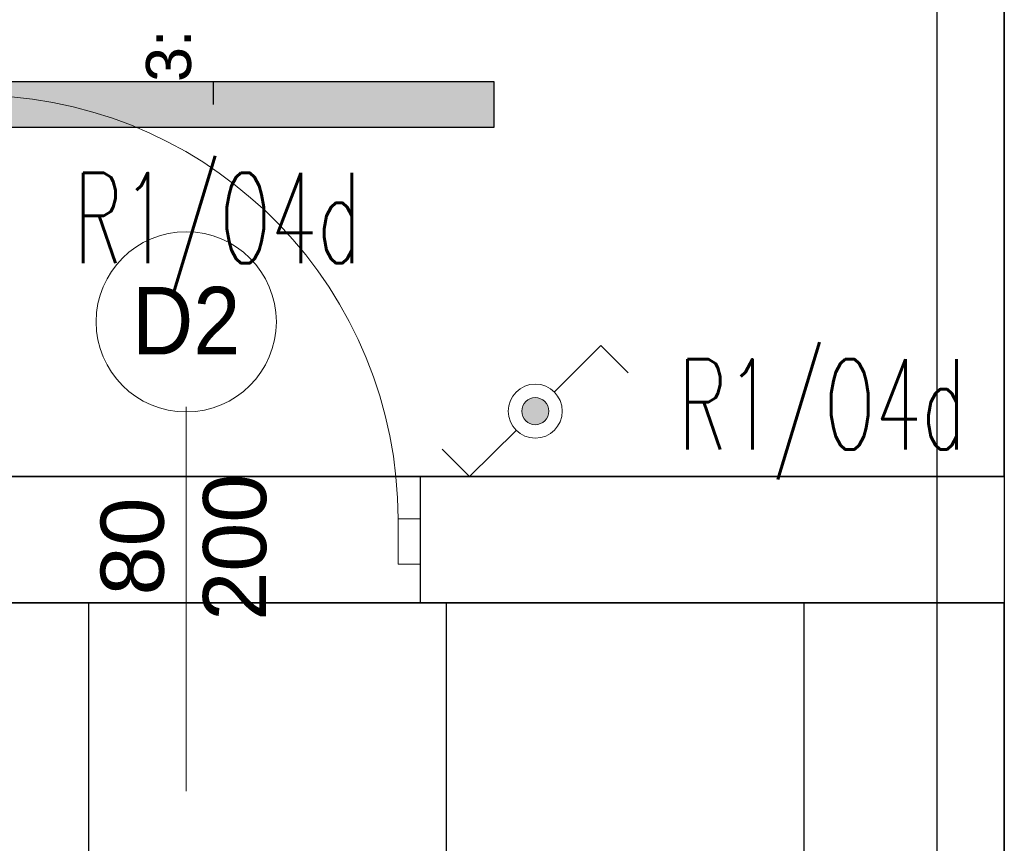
# Model space of a CAD drawing. Header units: millimetres. Extents: x -94648 to 68781, y -29623 to 11990.
# Tile 59 of 181: x -35522 to -35303, y -12887 to -12704. Entities that reach past the tile are written whole.
import ezdxf
from ezdxf.enums import TextEntityAlignment as Align

# ---------------------------------------------------------------- set-up
doc = ezdxf.new("R2010")
doc.units = ezdxf.units.MM
doc.linetypes.add('BUD', pattern=[0])
for name, color, linetype in [('-podklad', 8, 'Continuous'), ('HATCH', 204, 'Continuous'), ('rexp_Leuchten_Besch', 7, 'Continuous'), ('rexp_Oprawy', 7, 'Continuous')]:
    doc.layers.add(name, color=color, linetype=linetype)
for name, color, linetype, lineweight in [('A_POWTARZALNE$0$A21_DRZWI_OKNA', 153, 'Continuous', 15), ('A_POWTARZALNE$0$DRZWI OPIS', 2, 'Continuous', 15), ('A_POWTARZALNE$0$opisy drzwi okien', 3, 'Continuous', 15), ('IE_ATRYBUTY_ BLOCK_1', 7, 'Continuous', 18), ('IE_ATRYBUTY_ BLOCK_2', 7, 'Continuous', 18), ('IE_oswietlenie_laczniki', 2, 'Continuous', 20), ('IE_oswietlenie_nr_obw', 51, 'Continuous', 20)]:
    doc.layers.add(name, color=color, linetype=linetype, lineweight=lineweight)
doc.layers.add('Area', color=6, linetype='Continuous', lineweight=35, plot=False)
doc.styles.add('A_POWTARZALNE$0$ISO', font='arial.ttf')
doc.styles.add('ROMANS', font='romans.shx', dxfattribs={"width": 0.75, "height": 10})
doc.styles.get("Standard").update_dxf_attribs({"font": 'arial.ttf'})
doc.linetypes.add('TRACKS', pattern='A,3.81,[130,ltypeshp.shx,S=6.35,R=0,X=0,Y=0],3.81', length=7.62)

# ---------------------------------------------------------------- blocks, each defined once
blk = doc.blocks.new('A_POWTARZALNE$0$drzwi 104 mur')
at = {"color": 8, "linetype": 'Continuous'}
for p, q in [((0.14, 47), (0.14, 52)), ((10.14, 52), (10.14, 47)), ((0.14, 47), (-93.79, 47)), ((-93.79, 43.5), (-93.79, 47)), ((10.14, 47), (0.14, 47)), ((0.14, 43.5), (0.14, 47)), ((0.14, 43.5), (-93.79, 43.5)), ((24.7, 0), (-24.7, 0)), ((10.14, -47), (0.14, -47)), ((0.14, -47), (0.14, -52)), ((10.14, -52), (10.14, -47))]:
    blk.add_line(p, q, dxfattribs=at)
blk.add_arc((0.14, 47), 94, 182.1338, 270, dxfattribs=at)
blk = doc.blocks.new('A_POWTARZALNE$0$znak drzwi')
at = {"color": 8, "linetype": 'ByBlock'}
blk.add_line((0, 84.16), (0, 0), dxfattribs=at)
at = {"layer": 'A_POWTARZALNE$0$opisy drzwi okien', "color": 8}
blk.add_circle((0, 104.16), 20, dxfattribs=at)
at = {"color": 8, "linetype": 'ByBlock', "style": 'A_POWTARZALNE$0$ISO'}
for tag, p in [('S', (-5, 54.16)), ('H', (17.73, 54.16))]:
    blk.add_attdef(tag, text='', height=14, rotation=90, dxfattribs=at).set_placement(p, align=Align.CENTER)
at = {"layer": 'A_POWTARZALNE$0$opisy drzwi okien', "color": 8, "style": 'A_POWTARZALNE$0$ISO', "width": 0.824464}
blk.add_attdef('DX', text='', height=15, dxfattribs=at).set_placement((-12, 96.66), (12, 96.66), align=Align.FIT)
blk = doc.blocks.new('Goscim_parter')
at = {"layer": 'HATCH', "linetype": 'BUD'}
h = blk.add_hatch(dxfattribs=at)
h.set_pattern_fill('ANSI37', color=8, scale=25, angle=45)
h.set_pattern_definition([(90, (-45348.77, -1321.09), (-79.375, 0), []), (180, (-45348.77, -1321.09), (0, -79.375), [])])
h.paths.add_polyline_path([(-36586.06, -12833.74), (-36586.06, -14283.74), (-35303.06, -14283.74), (-35303.06, -12833.74)])
at = {"color": 8, "linetype": 'BUD'}
for p, q in [((-35303.06, -12390.74), (-35303.06, -14158.82)), ((-35303.06, -12805.74), (-35432.62, -12805.74)), ((-35303.06, -12833.74), (-35432.62, -12833.74))]:
    blk.add_line(p, q, dxfattribs=at)
at = {"color": 8}
blk.add_lwpolyline([(-35666.06, -12775.31), (-35666.06, -12833.74), (-35303.06, -12833.74), (-35303.06, -14051.34)], dxfattribs=at)
at = {"color": 8, "linetype": 'BUD'}
blk.add_lwpolyline([(-35432.62, -12833.74), (-35432.62, -12805.74)], dxfattribs=at)
at = {"layer": 'Area', "color": 8, "linetype": 'BUD'}
for points in [[(-35303.06, -12390.74), (-35654.06, -12390.74), (-35654.06, -12805.74), (-35303.06, -12805.74)], [(-36586.06, -12833.74), (-35303.06, -12833.74), (-35303.06, -14283.74), (-36586.06, -14283.74)]]:
    blk.add_lwpolyline(points, close=True, dxfattribs=at)
at = {"layer": 'HATCH', "color": 8, "linetype": 'TRACKS', "ltscale": 2}
blk.add_lwpolyline([(-36571.06, -12405.74), (-35318.06, -12405.74), (-35318.06, -14268.74), (-36571.06, -14268.74)], close=True, dxfattribs=at)
at = {"layer": 'A_POWTARZALNE$0$A21_DRZWI_OKNA', "color": 8, "xscale": -1, "rotation": 90.0000142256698}
blk.add_blockref('A_POWTARZALNE$0$drzwi 104 mur', (-35484.62, -12814.99), dxfattribs=at)
at = {"layer": 'A_POWTARZALNE$0$DRZWI OPIS', "color": 8}
ref = blk.add_blockref('A_POWTARZALNE$0$znak drzwi', (-35484.62, -12875.56), dxfattribs=dict(at, rotation=0.000177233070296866))
ref.add_attrib('H', '200', dxfattribs={"layer": '0', "color": 8, "linetype": 'ByBlock', "height": 14, "rotation": 90.0002, "style": 'A_POWTARZALNE$0$ISO'}).set_placement((-35466.89, -12821.4), align=Align.CENTER)
ref.add_attrib('S', '80', dxfattribs={"layer": '0', "color": 8, "linetype": 'ByBlock', "height": 14, "rotation": 90.0002, "style": 'A_POWTARZALNE$0$ISO'}).set_placement((-35489.62, -12821.23), align=Align.CENTER)
ref.add_attrib('DX', 'D2', dxfattribs={"layer": 'A_POWTARZALNE$0$opisy drzwi okien', "color": 8, "height": 15, "rotation": 0.0002, "style": 'A_POWTARZALNE$0$ISO', "width": 0.895951}).set_placement((-35496.62, -12778.64), (-35472.62, -12778.64), align=Align.FIT)
blk = doc.blocks.new('rexp_lib_13')
at = {"layer": 'rexp_Oprawy', "true_color": 0xff7f00}
blk.add_hatch(color=30, dxfattribs=at).paths.add_polyline_path([(-0.05, -0.6225), (0.05, -0.6225), (0.05, 0.6225), (-0.05, 0.6225)])
at = {"layer": 'rexp_Oprawy', "color": 30, "true_color": 0xff7f00}
blk.add_lwpolyline([(-0.05, -0.6225), (0.05, -0.6225), (0.05, 0.6225), (-0.05, 0.6225)], close=True, dxfattribs=at)
at = {"layer": 'rexp_Oprawy', "color": 7}
blk.add_lwpolyline([(-0.05, -0.6225), (0.05, -0.6225), (0.05, 0.6225), (-0.05, 0.6225)], close=True, dxfattribs=at)
blk.add_lwpolyline([(0, 0), (0.05, 0)], dxfattribs=at)
at = {"layer": 'rexp_Leuchten_Besch', "flags": 8}
blk.add_attdef('Label', (0.05, 0.05), '', height=0.1, dxfattribs=at)
blk = doc.blocks.new('lacznik schodowy IP44')
h = blk.add_hatch(color=256)
edge = h.paths.add_edge_path()
edge.add_ellipse((0, 0), major_axis=(30, 0), ratio=1, start_angle=0, end_angle=360)
for p, q in [((42.6, 42.7), (145.2, 145.9)), ((145.2, 145.9), (206.2, 85.2)), ((-42.7, -42.6), (-145.9, -145.2)), ((-206.6, -84.2), (-145.9, -145.2))]:
    blk.add_line(p, q)
for radius in [60, 30]:
    blk.add_circle((0, 0), radius)
at = {"layer": 'IE_ATRYBUTY_ BLOCK_1', "style": 'ROMANS', "width": 0.7, "flags": 8}
blk.add_attdef('TYP', text='', height=200, dxfattribs=at).set_placement((10, -372.7), align=Align.CENTER)
at = {"layer": 'IE_ATRYBUTY_ BLOCK_2', "style": 'ROMANS', "width": 0.6, "flags": 8}
blk.add_attdef('X1', (80, -75), '', height=150, dxfattribs=at)
for tag, p in [('OPIS1', (2.9, -553.3)), ('OPIS2', (2.9, -739.3))]:
    blk.add_attdef(tag, text='', height=150, dxfattribs=at).set_placement(p, align=Align.CENTER)

msp = doc.modelspace()

# ---------------------------------------------------------------- block references
at = {"layer": '-podklad'}
msp.add_blockref('Goscim_parter', (0, 0), dxfattribs=at)
at = {"layer": 'IE_oswietlenie_laczniki', "xscale": 0.1, "yscale": 0.1, "zscale": 0.1}
msp.add_blockref('lacznik schodowy IP44', (-35407.16256, -12791.21804), dxfattribs=at)
at = {"layer": 'rexp_Oprawy'}
ref = msp.add_blockref('rexp_lib_13', (-35478.55836, -12723.18987, 250), dxfattribs=dict(at, xscale=100, yscale=100, zscale=100, rotation=89.99999999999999))
ref.add_attrib('Label', '3:', (-35483.55836, -12718.18987, 250), dxfattribs={"layer": 'rexp_Leuchten_Besch', "height": 10, "rotation": 90})

# ---------------------------------------------------------------- texts
at = {"layer": 'IE_oswietlenie_nr_obw', "style": 'ROMANS', "width": 0.6}
for p in [(-35509.57025, -12758.35799, 150), (-35375.41205, -12799.69365, 150)]:
    msp.add_text('R1/O4d', height=20, dxfattribs=at).set_placement(p)

doc.saveas('drawing.dxf')
